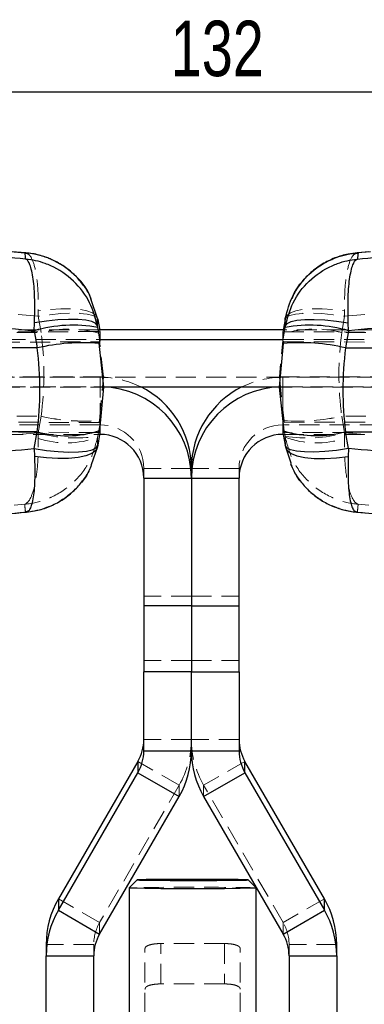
# Model space of a CAD drawing. Header units: millimetres. Extents: x 21 to 401, y 14 to 292.
# Tile 45 of 52: x 324 to 345, y 230 to 292. Entities that reach past the tile are written whole.
import ezdxf

# ---------------------------------------------------------------- set-up
doc = ezdxf.new("R2010")
doc.units = ezdxf.units.MM
doc.linetypes.add('HIDDEN', pattern=[1.905, 1.27, -0.635])
doc.layers.add('FORMATO', color=179, linetype='Continuous')
doc.styles.add('SLDTEXTSTYLE0', font='TXT', dxfattribs={"width": 0.75})
doc.dimstyles.new('SLDDIMSTYLE1', dxfattribs={"dimtxt": 3.5, "dimasz": 3.302, "dimexe": 0, "dimexo": 0.0625, "dimgap": 0.875, "dimtad": 1, "dimdec": 0, "dimrnd": 1e-09, "dimzin": 12, "dimdsep": 46, "dimtxsty": 'SLDTEXTSTYLE0', "dimsah": 1, "dimcen": 0.09, "dimadec": 0, "dimazin": 3, "dimtfac": 1, "dimtdec": 0, "dimtofl": 0, "dimtmove": 0, "dimatfit": 3, "dimfxl": 0, "dimfrac": 2, "dimtolj": 1, "dimtzin": 12, "dimarcsym": 0})

# ---------------------------------------------------------------- blocks, each defined once
blk = doc.blocks.new('_D_7')
at = {"layer": 'FORMATO'}
for p, q in [((268.376, 270.321), (268.376, 288.904)), ((400.67, 270.321), (400.67, 288.904)), ((400.67, 287.904), (268.376, 287.904))]:
    blk.add_line(p, q, dxfattribs=at)
for points in [[(268.376, 287.904), (271.678, 287.396), (271.678, 288.412)], [(400.67, 287.904), (397.368, 288.412), (397.368, 287.396)]]:
    blk.add_solid(points, dxfattribs=at)
at = {"layer": 'FORMATO', "insert": (333.223, 292.416), "char_height": 3.5, "attachment_point": 1, "style": 'SLDTEXTSTYLE0'}
blk.add_mtext('132', dxfattribs=at)

msp = doc.modelspace()

# ---------------------------------------------------------------- linework, layer by layer
at = {"color": 7, "linetype": 'Continuous', "lineweight": 25}
for p, q in [((324.073324, 277.781153), (323.233395, 277.85016)), ((323.356103, 277.834603), (324.019609, 277.779872)), ((345.811551, 277.851844), (344.972102, 277.782643)), ((345.689344, 277.834603), (345.025838, 277.779872)), ((328.61313, 273.649344), (328.216285, 274.81837)), ((324.620572, 272.871921), (324.640743, 273.373807)), ((328.618892, 273.077095), (328.601018, 273.179511)), ((328.61313, 273.649344), (328.625633, 273.579264)), ((328.625633, 273.579264), (328.745868, 272.904063)), ((340.419814, 273.579264), (340.299579, 272.904063)), ((340.432317, 273.649344), (340.419814, 273.579264)), ((340.426555, 273.077095), (340.444429, 273.179511)), ((344.424875, 272.871921), (344.404704, 273.373807)), ((324.620572, 272.871921), (324.810358, 271.78728)), ((340.304265, 272.930378), (328.741182, 272.930378)), ((344.424875, 272.871921), (344.235089, 271.78728)), ((328.686344, 272.079656), (328.978621, 269.307339)), ((328.713208, 272.324884), (340.332239, 272.324884)), ((340.066826, 269.307339), (340.315355, 272.063384)), ((324.810358, 271.78728), (299.867387, 271.78728)), ((344.235089, 271.78728), (369.17806, 271.78728)), ((328.978621, 269.307339), (328.730092, 266.571151)), ((328.92941, 269.328842), (340.115796, 269.328842)), ((340.359103, 266.535165), (340.066826, 269.307339)), ((324.810358, 266.506651), (299.867387, 266.506651)), ((324.620572, 265.441487), (324.810358, 266.506651)), ((328.741145, 266.332792), (328.618892, 265.646646)), ((328.713208, 266.332792), (328.772723, 266.332792)), ((340.272724, 266.332792), (340.332239, 266.332792)), ((340.304302, 266.332792), (340.426555, 265.646646)), ((344.235089, 266.506651), (369.17806, 266.506651)), ((344.424875, 265.441487), (344.235089, 266.506651)), ((324.620572, 265.441487), (324.640743, 264.951253)), ((328.601018, 265.546599), (328.217467, 264.418038)), ((328.618892, 265.646646), (328.601018, 265.546599)), ((340.426555, 265.646646), (340.444429, 265.546599)), ((340.444429, 265.546599), (340.78864, 264.533797)), ((344.424875, 265.441487), (344.404704, 264.951253)), ((334.522723, 264.191905), (334.522723, 263.586411)), ((331.522723, 263.586411), (334.522723, 263.586411)), ((331.522723, 263.586411), (331.522723, 255.527044)), ((334.522723, 263.586411), (334.522723, 255.527044)), ((334.522723, 263.586411), (337.522724, 263.586411)), ((337.522724, 255.527044), (337.522724, 263.586411)), ((334.522723, 255.527044), (331.522723, 255.527044)), ((331.522723, 255.527044), (331.522723, 251.370752)), ((334.522723, 255.527044), (334.522723, 251.370752)), ((334.522723, 255.527044), (337.522724, 255.527044)), ((337.522724, 251.370752), (337.522724, 255.527044)), ((334.522723, 251.370752), (331.522723, 251.370752)), ((331.522723, 246.37931), (331.522723, 251.370752)), ((334.522723, 246.37931), (334.522723, 251.370752)), ((334.522723, 251.370752), (337.522724, 251.370752)), ((337.522724, 251.370752), (337.522724, 246.37931)), ((331.522723, 246.37931), (334.522723, 246.37931)), ((334.522723, 246.37931), (337.522724, 246.37931)), ((331.154293, 245.724501), (326.143078, 237.056257)), ((331.154293, 245.724501), (331.154293, 245.006123)), ((337.891154, 245.006123), (337.891154, 245.724501)), ((342.902369, 237.056257), (337.891154, 245.724501)), ((326.143078, 236.33788), (331.154293, 245.006123)), ((331.154293, 245.006123), (333.75237, 243.508102)), ((335.293077, 243.508102), (337.891154, 245.006123)), ((337.891154, 245.006123), (342.902369, 236.33788)), ((328.741154, 234.839858), (333.75237, 243.508102)), ((335.293077, 243.508102), (340.304293, 234.839858)), ((330.597724, 237.751568), (330.597724, 214.252436)), ((331.097853, 238.251807), (330.597871, 237.751866)), ((338.597576, 237.751866), (338.097594, 238.251807)), ((338.597724, 214.252436), (338.597724, 237.751568)), ((326.143078, 237.056257), (326.143078, 236.33788)), ((342.902369, 236.33788), (342.902369, 237.056257)), ((326.143078, 236.33788), (328.741154, 234.839858)), ((340.304293, 234.839858), (342.902369, 236.33788)), ((325.372723, 234.185042), (325.372723, 233.466664)), ((343.672724, 233.466664), (343.672724, 234.185042)), ((325.372723, 233.466664), (328.372724, 233.466664)), ((325.372723, 216.436842), (325.372723, 233.466664)), ((328.372724, 216.436842), (328.372724, 233.466664)), ((340.672723, 233.466664), (343.672724, 233.466664)), ((340.672723, 233.466664), (340.672723, 216.436842)), ((343.672724, 233.466664), (343.672724, 216.436842))]:
    msp.add_line(p, q, dxfattribs=at)
at = {"color": 7, "linetype": 'HIDDEN', "lineweight": 18}
for p, q in [((324.87302, 273.783171), (291.383426, 276.547963)), ((344.172427, 273.783171), (377.662021, 276.547963)), ((324.879846, 274.12788), (324.87302, 273.783171)), ((325.056065, 272.75526), (324.87302, 273.783171)), ((343.989382, 272.75526), (344.172427, 273.783171)), ((344.165601, 274.12788), (344.172427, 273.783171)), ((328.666976, 272.818545), (283.816087, 272.613088)), ((328.741182, 272.930378), (290.422722, 272.930378)), ((291.141193, 272.860015), (325.05649, 272.752875)), ((328.688982, 272.715697), (328.68828, 272.71899)), ((328.976829, 269.955823), (328.688982, 272.715697)), ((328.745868, 272.904063), (328.769317, 272.772381)), ((328.769317, 272.772381), (328.769317, 272.217387)), ((340.313371, 272.681812), (340.068618, 269.955823)), ((340.299579, 272.904063), (340.27613, 272.772381)), ((340.27613, 272.772381), (340.27613, 272.217387)), ((378.622725, 272.930378), (340.304265, 272.930378)), ((340.314003, 272.685075), (340.313371, 272.681812)), ((340.337921, 272.808442), (385.659728, 272.601539)), ((377.904254, 272.860015), (343.988957, 272.752875)), ((274.829577, 271.947632), (328.666747, 272.17021)), ((290.422722, 272.324884), (328.713208, 272.324884)), ((328.769317, 272.217387), (328.745868, 272.351393)), ((340.27613, 272.217387), (340.299579, 272.351393)), ((340.332239, 272.324884), (378.622725, 272.324884)), ((340.338147, 272.180656), (394.301969, 271.956706)), ((328.976829, 269.955823), (283.816087, 269.945735)), ((328.772723, 269.934321), (290.269005, 269.934321)), ((378.622725, 269.934321), (290.422722, 269.934321)), ((328.732076, 267.210068), (328.976829, 269.955823)), ((328.772723, 269.934321), (328.772723, 269.328842)), ((328.772723, 269.934321), (328.772723, 266.938278)), ((340.068618, 269.955823), (385.22936, 269.945735)), ((340.068618, 269.955823), (340.356465, 267.195815)), ((340.272724, 269.328842), (340.272724, 269.934321)), ((378.776442, 269.934321), (340.272724, 269.934321)), ((340.272724, 266.938278), (340.272724, 269.934321)), ((274.829577, 269.319439), (328.978621, 269.307339)), ((290.269005, 269.328842), (328.772723, 269.328842)), ((290.422722, 269.328842), (328.92941, 269.328842)), ((328.896911, 269.327501), (328.772723, 269.328842)), ((328.772723, 267.0405), (328.772723, 269.328842)), ((394.21587, 269.319439), (340.066826, 269.307339)), ((340.115796, 269.328842), (378.622725, 269.328842)), ((340.272724, 269.328842), (340.152016, 269.327575)), ((340.272724, 269.328842), (378.776442, 269.328842)), ((340.272724, 269.328842), (340.272724, 267.35446)), ((291.141193, 267.585957), (325.05649, 267.478811)), ((377.904254, 267.585957), (343.988957, 267.478811)), ((328.707526, 267.082507), (283.385719, 267.270589)), ((328.772723, 266.938278), (290.269005, 266.938278)), ((325.056065, 267.476389), (324.87302, 266.430842)), ((328.625633, 266.225176), (328.769317, 267.045902)), ((328.731444, 267.206782), (328.732076, 267.210068)), ((328.772723, 266.938278), (328.772723, 266.332792)), ((340.272724, 266.332792), (340.272724, 266.938278)), ((378.776442, 266.938278), (340.272724, 266.938278)), ((340.27613, 267.045902), (340.27613, 266.490908)), ((340.419814, 266.225176), (340.27613, 267.045902)), ((340.356465, 267.195815), (340.357167, 267.192529)), ((340.378471, 267.09296), (385.22936, 267.27839)), ((343.989382, 267.476389), (344.172427, 266.430842)), ((328.7073, 266.454721), (274.743478, 266.701082)), ((290.269005, 266.332792), (328.713208, 266.332792)), ((324.87302, 266.430842), (291.383426, 263.828987)), ((324.879846, 266.078452), (324.87302, 266.430842)), ((328.769317, 266.490908), (328.741145, 266.332792)), ((340.27613, 266.490908), (340.304302, 266.332792)), ((340.332239, 266.332792), (378.776442, 266.332792)), ((394.21587, 266.691247), (340.3787, 266.444625)), ((344.165601, 266.078452), (344.172427, 266.430842)), ((344.172427, 266.430842), (377.662021, 263.828987)), ((328.61313, 266.153628), (328.625633, 266.225176)), ((340.432317, 266.153628), (340.419814, 266.225176)), ((331.522723, 264.191905), (331.522723, 263.586411)), ((334.522723, 264.191905), (331.522723, 264.191905)), ((337.522724, 264.191905), (334.522723, 264.191905)), ((337.522724, 263.586411), (337.522724, 264.191905)), ((323.356103, 261.878664), (324.019609, 261.92973)), ((345.689344, 261.878664), (345.025838, 261.92973)), ((334.522723, 256.132537), (331.522723, 256.132537)), ((334.522723, 256.132537), (337.522724, 256.132537)), ((334.522723, 252.08913), (331.522723, 252.08913)), ((334.522723, 252.08913), (337.522724, 252.08913)), ((334.522723, 247.097688), (331.522723, 247.097688)), ((337.522724, 247.097688), (334.522723, 247.097688)), ((333.75237, 244.22648), (331.154293, 245.724501)), ((337.891154, 245.724501), (335.293077, 244.22648)), ((333.75237, 244.22648), (328.741154, 235.558228)), ((333.75237, 244.22648), (333.75237, 243.508102)), ((335.293077, 243.508102), (335.293077, 244.22648)), ((340.304293, 235.558228), (335.293077, 244.22648)), ((328.741154, 235.558228), (326.143078, 237.056257)), ((342.902369, 237.056257), (340.304293, 235.558228)), ((328.741154, 235.558228), (328.741154, 234.839858)), ((340.304293, 234.839858), (340.304293, 235.558228)), ((328.372724, 234.185042), (325.372723, 234.185042)), ((328.372724, 234.185042), (328.372724, 233.466664)), ((336.597723, 234.239833), (332.597724, 234.239833)), ((332.597724, 231.694834), (332.597724, 234.239833)), ((336.597723, 234.239833), (336.597723, 231.694834)), ((340.672723, 233.466664), (340.672723, 234.185042)), ((343.672724, 234.185042), (340.672723, 234.185042)), ((331.597724, 222.25065), (331.597724, 233.918266)), ((337.597723, 222.25065), (337.597723, 233.918266)), ((336.597723, 231.694834), (332.597724, 231.694834))]:
    msp.add_line(p, q, dxfattribs=at)
at = {"color": 8, "linetype": 'Continuous', "lineweight": 25}
for p, q in [((328.745868, 272.351393), (328.618892, 273.077095)), ((340.299579, 272.351393), (340.426555, 273.077095)), ((328.772723, 266.332792), (328.772723, 267.0405)), ((340.272724, 267.35446), (340.272724, 266.332792))]:
    msp.add_line(p, q, dxfattribs=at)
at = {"color": 7, "linetype": 'HIDDEN', "lineweight": 18, "flags": 128}
for points in [[(328.625633, 273.579264), (328.536434, 273.723358), (328.313654, 273.838485), (327.964905, 273.920679), (327.502106, 273.967156), (326.94107, 273.976305), (326.300969, 273.947844), (325.603677, 273.882726), (324.87302, 273.783171)], [(328.61313, 273.649344), (328.517054, 273.840362), (328.290609, 274.001488), (327.941357, 274.127314), (327.480969, 274.213651), (326.924825, 274.25761), (326.291506, 274.257729), (325.602169, 274.214009), (324.879846, 274.12788)], [(340.419814, 273.579264), (340.509013, 273.723358), (340.731793, 273.838485), (341.080542, 273.920679), (341.543341, 273.967156), (342.104377, 273.976305), (342.744478, 273.947844), (343.44177, 273.882726), (344.172427, 273.783171)], [(340.432317, 273.649344), (340.528393, 273.840362), (340.754838, 274.001488), (341.10409, 274.127314), (341.564478, 274.213651), (342.120622, 274.25761), (342.753941, 274.257729), (343.443278, 274.214009), (344.165601, 274.12788)]]:
    msp.add_lwpolyline(points, dxfattribs=at)
at = {"color": 7, "linetype": 'Continuous', "lineweight": 25, "flags": 128}
for points in [[(328.601018, 273.179511), (328.494335, 273.328775), (328.2486, 273.447568), (327.872592, 273.531625), (327.379748, 273.577923), (326.787676, 273.584852), (326.117532, 273.552114), (325.393261, 273.480931), (324.640743, 273.373807)], [(340.444429, 273.179511), (340.551112, 273.328775), (340.796847, 273.447568), (341.172855, 273.531625), (341.665699, 273.577923), (342.257771, 273.584852), (342.927915, 273.552114), (343.652186, 273.480931), (344.404704, 273.373807)], [(324.620572, 265.441487), (325.386165, 265.328722), (326.123452, 265.253754), (326.805174, 265.21934), (327.406125, 265.226753), (327.904088, 265.275726), (328.280651, 265.364448), (328.521892, 265.489625), (328.618892, 265.646646)], [(328.601018, 265.546599), (328.494335, 265.321733), (328.2486, 265.13006), (327.872592, 264.978426), (327.379748, 264.872255), (326.787676, 264.815332), (326.117532, 264.8097), (325.393261, 264.855551), (324.640743, 264.951253)], [(344.424875, 265.441487), (343.659282, 265.328722), (342.921995, 265.253754), (342.240273, 265.21934), (341.639322, 265.226753), (341.141359, 265.275726), (340.764796, 265.364448), (340.523555, 265.489625), (340.426555, 265.646646)], [(340.444429, 265.546599), (340.551112, 265.321733), (340.796847, 265.13006), (341.172855, 264.978426), (341.665699, 264.872255), (342.257771, 264.815332), (342.927915, 264.8097), (343.652186, 264.855551), (344.404704, 264.951253)], [(336.347724, 238.277586), (335.655215, 238.280209), (334.913259, 238.28149), (334.15655, 238.281378), (333.420469, 238.279866), (332.739435, 238.277027), (332.145292, 238.272997), (331.665823, 238.267967), (331.323446, 238.262171), (331.134171, 238.255875), (331.106847, 238.249378), (331.242753, 238.242986), (331.535534, 238.236988), (331.971499, 238.231676), (332.530264, 238.227287), (333.1857, 238.224039), (333.907162, 238.222072), (334.660913, 238.221491), (335.41171, 238.22231), (336.124445, 238.224493), (336.765793, 238.227943), (337.305764, 238.232503), (337.71911, 238.237949), (337.986504, 238.244029), (338.095442, 238.250466), (338.04083, 238.256948), (337.825223, 238.263177), (337.458702, 238.268869), (336.958404, 238.273749), (336.347724, 238.277586)]]:
    msp.add_lwpolyline(points, dxfattribs=at)
at = {"color": 7, "linetype": 'Continuous', "lineweight": 25}
for centre, radius, start, end in [((327.05581, 264.476455), 8.741523, 79.69948178, 106.17563992), ((341.989637, 264.476455), 8.741523, 73.82436008, 100.30051822), ((327.729361, 258.928348), 13.18608, 85.83808619, 102.78951395), ((341.432381, 259.959857), 12.154962, 76.66869932, 95.27285341), ((328.77648, 263.582518), 5.746245, 0.03882264, 88.79908882), ((328.781112, 264.190317), 5.741612, 0.01584352, 63.50355686), ((340.265328, 264.189702), 5.742605, 116.5025765, 179.97802312), ((340.268657, 263.582825), 5.745934, 91.16316793, 179.96424133), ((326.663531, 273.022824), 6.774567, 254.12446072, 287.7609864), ((328.774533, 263.584601), 2.748191, 0.03773554, 90.03771784), ((340.270914, 263.584601), 2.748191, 89.96228216, 179.96226446), ((342.348932, 273.567255), 7.308195, 254.20039482, 284.95663696), ((328.779127, 247.097784), 2.743596, 329.96419043, 359.99799065), ((340.26632, 247.097784), 2.743596, 180.00200935, 210.03580957), ((328.779073, 246.379421), 2.743651, 329.96449369, 359.99768738), ((328.786083, 246.37952), 5.73664, 329.96426544, 359.997901), ((340.259364, 246.37952), 5.73664, 180.002099, 210.03573456), ((340.266374, 246.379421), 2.743651, 180.00231262, 210.03550631), ((334.597724, 420.223664), 182.515632, 268.74425547, 271.25574453), ((331.109375, 234.184835), 5.736652, 149.96428312, 179.99793173), ((337.936072, 234.184835), 5.736652, 0.00206827, 30.03571688), ((331.109375, 233.466457), 5.736652, 149.96428312, 179.99793173), ((337.936072, 233.466457), 5.736652, 0.00206827, 30.03571688), ((331.116373, 233.466562), 2.743649, 149.96449645, 179.99785836), ((337.929074, 233.466562), 2.743649, 0.00214164, 30.03550355)]:
    msp.add_arc(centre, radius, start, end, dxfattribs=at)
at = {"color": 7, "linetype": 'HIDDEN', "lineweight": 18}
for centre, radius, start, end in [((326.803126, 265.822459), 7.149542, 74.71177865, 104.1440071), ((326.801979, 265.821076), 7.148186, 74.69344674, 104.13375457), ((342.273751, 266.376847), 6.602701, 74.94338358, 107.27184916), ((342.272782, 266.37902), 6.603268, 74.93218143, 107.25577515), ((328.772939, 264.178371), 5.75595, 63.48380126, 90.00214578), ((340.272508, 264.178371), 5.75595, 89.99785422, 116.51619874), ((327.788268, 279.535929), 12.36517, 257.23459787, 274.37459), ((327.785726, 279.536697), 12.362903, 257.24631485, 274.39014433), ((328.774536, 264.190091), 2.748188, 0.0378264, 90.03778241), ((340.270911, 264.190091), 2.748188, 89.96221759, 179.9621736), ((341.136801, 280.63412), 13.460942, 266.67667944, 282.23277294), ((341.133823, 280.635083), 13.464971, 266.69335892, 282.24387181), ((327.216479, 274.851744), 8.740903, 254.4486119, 279.27735542), ((341.828968, 274.851744), 8.740903, 260.72264458, 285.5513881), ((326.638595, 271.47404), 5.674995, 251.94607382, 290.36112069), ((342.406852, 271.47404), 5.674995, 249.63887931, 288.05392618), ((328.786102, 247.097893), 5.736622, 329.96421667, 359.99794976), ((340.259345, 247.097893), 5.736622, 180.00205024, 210.03578333), ((334.563056, 41.178338), 196.613516, 89.40706047, 91.1555857), ((337.025337, 198.915378), 38.868299, 87.68172916, 90.63035791), ((331.116307, 234.18495), 2.743583, 149.96412454, 179.99807466), ((337.92914, 234.18495), 2.743583, 0.00192534, 30.03587546)]:
    msp.add_arc(centre, radius, start, end, dxfattribs=at)
for centre, major_axis, ratio, start_param, end_param in [((314.060686, 270.871319), (11.044499, -1.653854), 0.989161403, 0.321366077, 0.321585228), ((313.814979, 269.380505), (1.267438, 15.193826), 0.746612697, 4.649342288, 4.997969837), ((325.724737, 266.712456), (-4.418615, 24.92289), 0.160399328, 4.927259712, 4.931376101), ((324.649855, 272.748591), (4.119462, 0.023851), 0.051238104, 6.282888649, 6.506258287), ((344.395592, 272.748591), (4.119462, -0.023851), 0.051238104, 2.968467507, 3.141889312), ((342.898753, 264.342902), (7.61422, 43.147611), 0.092650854, 1.389690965, 1.392605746), ((355.230468, 269.380505), (-1.267438, 15.193826), 0.746612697, 1.28521547, 1.633843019), ((354.984761, 270.871319), (11.044499, 1.653854), 0.989161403, 2.820007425, 2.820226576), ((324.649855, 272.205652), (4.119463, 0.011766), 0.05132827, 6.162841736, 6.283038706), ((344.395592, 272.205652), (4.119463, -0.011766), 0.05132827, 3.141739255, 3.261936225), ((314.060686, 269.464903), (-2.159436, 11.045743), 0.99171057, 4.343218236, 4.343437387), ((326.146694, 275.607956), (7.613463, 43.462334), 0.09201308, 4.531094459, 4.53400924), ((324.649855, 267.058018), (4.119463, -0.012146), 0.051239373, 0.000151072, 0.173572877), ((343.32071, 273.197739), (-4.418891, 24.924815), 0.160374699, 1.785598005, 1.789714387), ((354.984761, 269.464903), (2.159436, 11.045743), 0.99171057, 1.93974792, 1.939967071), ((324.649855, 266.515078), (4.119462, -0.024231), 0.051326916, 6.163290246, 6.283487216), ((344.395592, 266.515078), (4.119462, 0.024231), 0.051326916, 3.141290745, 3.261487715)]:
    msp.add_ellipse(centre, major_axis=major_axis, ratio=ratio, start_param=start_param, end_param=end_param, dxfattribs=at)
at = {"color": 7, "linetype": 'Continuous', "lineweight": 25}
for centre, major_axis, ratio, start_param, end_param in [((324.649855, 272.205652), (4.119463, 0.011766), 0.05132827, 6.059418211, 6.162841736), ((325.668755, 266.38251), (-4.156665, 23.439215), 0.170537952, 4.92756021, 4.931543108), ((344.395592, 272.205652), (4.119463, -0.011766), 0.05132827, 3.261936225, 3.315477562), ((343.034732, 264.428167), (6.84743, 39.108098), 0.102259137, 1.389177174, 1.392235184), ((313.814979, 269.91633), (-1.229209, 15.198524), 0.730145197, 4.427537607, 4.776603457), ((355.230468, 269.91633), (1.229209, 15.198524), 0.730145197, 1.50658185, 1.8556477), ((326.010715, 274.152905), (6.848272, 38.824878), 0.102967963, 4.530980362, 4.534038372), ((324.649855, 266.515078), (4.119462, -0.024231), 0.051326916, 6.109748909, 6.163290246), ((344.395592, 266.515078), (4.119462, 0.024231), 0.051326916, 3.261487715, 3.36491124), ((343.376692, 272.233656), (-4.156371, 23.43741), 0.170564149, 1.786041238, 1.790024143)]:
    msp.add_ellipse(centre, major_axis=major_axis, ratio=ratio, start_param=start_param, end_param=end_param, dxfattribs=at)
for points, knots in [([(324.070866, 277.391458), (322.299238, 277.555688), (314.382404, 278.289578), (306.462442, 278.995242), (300.314809, 279.542992)], [0, 0, 0, 0, 0.2237799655, 1, 1, 1, 1]), ([(344.97458, 277.391458), (346.746209, 277.555688), (354.663043, 278.289578), (362.583005, 278.995242), (368.730638, 279.542992)], [0, 0, 0, 0, 0.2237799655, 1, 1, 1, 1]), ([(324.019609, 277.779872), (324.027357, 277.714041), (324.042783, 277.582966), (324.061533, 277.455104), (324.070866, 277.391458)], [0, 0, 0, 0, 0.502232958, 1, 1, 1, 1]), ([(328.230874, 274.834031), (328.175745, 274.963744), (328.01485, 275.342306), (327.620731, 275.90318), (327.072266, 276.499701), (326.427131, 276.997714), (325.707468, 277.389649), (324.924878, 277.657581), (324.368738, 277.762255), (324.081506, 277.779641), (324.07204, 277.780214)], [0, 0, 0, 0, 0.078283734, 0.228468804, 0.379262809, 0.530400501, 0.683167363, 0.837732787, 0.994652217, 1, 1, 1, 1]), ([(340.432317, 273.649344), (340.566106, 274.14372), (340.846993, 275.181655), (341.880339, 276.504002), (342.922877, 277.197856), (343.982228, 277.622486), (344.552879, 277.745887), (345.021032, 277.779526), (345.025838, 277.779872)], [0, 0, 0, 0, 0.228018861, 0.478722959, 0.739019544, 0.78674252, 0.997810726, 1, 1, 1, 1]), ([(344.972866, 277.767548), (344.780502, 277.75054), (344.297511, 277.707837), (343.547781, 277.476105), (342.752489, 277.088312), (342.056065, 276.576334), (341.480815, 275.973075), (341.073356, 275.412371), (340.901152, 275.028116), (340.838641, 274.888629)], [0, 0, 0, 0, 0.10998891, 0.276161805, 0.443387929, 0.611785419, 0.76334169, 0.914091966, 1, 1, 1, 1]), ([(345.025838, 277.779872), (345.01809, 277.714041), (345.002664, 277.582966), (344.983914, 277.455104), (344.97458, 277.391458)], [0, 0, 0, 0, 0.502232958, 1, 1, 1, 1]), ([(324.640743, 273.373807), (324.651792, 273.863758), (324.675126, 274.898494), (324.572807, 276.199036), (324.418955, 276.87772), (324.247731, 277.260108), (324.15124, 277.364994), (324.071764, 277.391162), (324.070866, 277.391458)], [0, 0, 0, 0, 0.229699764, 0.485105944, 0.748482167, 0.804772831, 0.997794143, 1, 1, 1, 1]), ([(328.601018, 273.179511), (328.467421, 273.676603), (328.185265, 274.726457), (327.14605, 276.073031), (326.081523, 276.796377), (325.04207, 277.221345), (324.499349, 277.347643), (324.075653, 277.390968), (324.070866, 277.391458)], [0, 0, 0, 0, 0.229686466, 0.4850958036, 0.7484203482, 0.8047697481, 0.9977946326, 1, 1, 1, 1]), ([(340.444429, 273.179511), (340.578026, 273.676603), (340.860182, 274.726457), (341.899397, 276.073031), (342.963924, 276.796377), (344.003377, 277.221345), (344.546098, 277.347643), (344.969794, 277.390968), (344.97458, 277.391458)], [0, 0, 0, 0, 0.229686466, 0.4850958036, 0.7484203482, 0.8047697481, 0.9977946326, 1, 1, 1, 1]), ([(344.404704, 273.373807), (344.393655, 273.863758), (344.370321, 274.898494), (344.47264, 276.199036), (344.626492, 276.87772), (344.797716, 277.260108), (344.894207, 277.364994), (344.973683, 277.391162), (344.97458, 277.391458)], [0, 0, 0, 0, 0.229699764, 0.485105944, 0.748482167, 0.804772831, 0.997794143, 1, 1, 1, 1]), ([(299.867387, 275.112266), (306.010739, 274.565462), (314.262936, 273.830955), (322.51242, 273.067119), (324.620572, 272.871921)], [0, 0, 0, 0, 0.744450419, 1, 1, 1, 1]), ([(369.17806, 275.112266), (363.034708, 274.565462), (354.782511, 273.830955), (346.533027, 273.067119), (344.424875, 272.871921)], [0, 0, 0, 0, 0.744450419, 1, 1, 1, 1]), ([(328.601018, 273.179511), (328.603289, 273.256535), (328.607823, 273.410328), (328.611363, 273.569761), (328.61313, 273.649344)], [0, 0, 0, 0, 0.50083111, 1, 1, 1, 1]), ([(340.444429, 273.179511), (340.442158, 273.256535), (340.437624, 273.410328), (340.434084, 273.569761), (340.432317, 273.649344)], [0, 0, 0, 0, 0.50083111, 1, 1, 1, 1]), ([(299.867387, 263.241375), (306.010739, 263.77836), (314.262935, 264.499677), (322.51242, 265.249794), (324.620572, 265.441487)], [0, 0, 0, 0, 0.744450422, 1, 1, 1, 1]), ([(369.17806, 263.241375), (363.034708, 263.77836), (354.782512, 264.499677), (346.533027, 265.249794), (344.424875, 265.441487)], [0, 0, 0, 0, 0.744450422, 1, 1, 1, 1]), ([(340.760508, 264.51035), (340.831866, 264.338449), (341.006607, 263.917502), (341.418721, 263.317624), (341.96327, 262.722479), (342.602649, 262.224171), (343.31619, 261.831531), (344.092784, 261.562696), (344.63847, 261.454259), (344.918465, 261.436986), (344.921976, 261.43677)], [0, 0, 0, 0, 0.101567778, 0.248717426, 0.39616563, 0.543957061, 0.69364861, 0.844276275, 0.998047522, 1, 1, 1, 1]), ([(324.123641, 261.451574), (324.293729, 261.466237), (324.754759, 261.505981), (325.48517, 261.730944), (326.283282, 262.116754), (326.980492, 262.628487), (327.555916, 263.229629), (327.978494, 263.815801), (328.162084, 264.228682), (328.236886, 264.396908)], [0, 0, 0, 0, 0.096835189, 0.262476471, 0.429757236, 0.597252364, 0.747538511, 0.897136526, 1, 1, 1, 1]), ([(300.307817, 259.323189), (302.459135, 259.511109), (310.187411, 260.186183), (318.128157, 260.873273), (323.913159, 261.417898), (324.124775, 261.43782)], [0, 0, 0, 0, 0.270945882, 0.97333108, 1, 1, 1, 1]), ([(344.920962, 261.443401), (347.679144, 261.190951), (355.616168, 260.464494), (363.556675, 259.775099), (368.73779, 259.325275)], [0, 0, 0, 0, 0.347508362, 1, 1, 1, 1])]:
    msp.add_open_spline(points, degree=3, knots=knots, dxfattribs=at)
at = {"color": 8, "linetype": 'Continuous', "lineweight": 25}
for points, knots in [([(324.019609, 277.779872), (324.020753, 277.780012), (324.03888, 277.782235), (324.055476, 277.768598), (324.071026, 277.755821)], [0, 0, 0, 0, 0.0630836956, 1, 1, 1, 1]), ([(328.216285, 274.81837), (328.187202, 274.910198), (327.989196, 275.535399), (327.142975, 276.493671), (326.123427, 277.198257), (325.062771, 277.622277), (324.49257, 277.745888), (324.024415, 277.779526), (324.019609, 277.779872)], [0, 0, 0, 0, 0.052950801, 0.360508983, 0.679835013, 0.738380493, 0.997314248, 1, 1, 1, 1]), ([(345.025838, 277.779872), (345.024694, 277.780012), (345.006435, 277.782249), (344.989717, 277.768508), (344.974047, 277.755627)], [0, 0, 0, 0, 0.062625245, 1, 1, 1, 1]), ([(324.640743, 264.951253), (324.651779, 264.480189), (324.675088, 263.48534), (324.572983, 262.302849), (324.418501, 261.746687), (324.262593, 261.488427), (324.181411, 261.47413), (324.122377, 261.463733)], [0, 0, 0, 0, 0.2405717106, 0.5080671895, 0.7839090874, 0.8428638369, 1, 1, 1, 1]), ([(344.404704, 264.951253), (344.393668, 264.480189), (344.370359, 263.485341), (344.472463, 262.302844), (344.626948, 261.746699), (344.782772, 261.488546), (344.863858, 261.474255), (344.922795, 261.463867)], [0, 0, 0, 0, 0.240632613, 0.50819581, 0.784107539, 0.843077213, 1, 1, 1, 1])]:
    msp.add_open_spline(points, degree=3, knots=knots, dxfattribs=at)
at = {"color": 7, "linetype": 'HIDDEN', "lineweight": 18}
for points, knots in [([(324.071026, 277.755821), (324.162006, 277.735253), (324.277298, 277.709188), (324.492666, 277.403252), (324.703132, 276.820923), (324.872616, 275.607636), (324.877513, 274.605302), (324.879846, 274.12788)], [0, 0, 0, 0, 0.1849684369, 0.2343954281, 0.504061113, 0.7637794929, 1, 1, 1, 1]), ([(344.974047, 277.755627), (344.883197, 277.735083), (344.768035, 277.70904), (344.552782, 277.403241), (344.342315, 276.820927), (344.172831, 275.607635), (344.167934, 274.605301), (344.165601, 274.12788)], [0, 0, 0, 0, 0.184753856, 0.23419386, 0.503930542, 0.763717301, 1, 1, 1, 1]), ([(328.61313, 266.153628), (328.479342, 265.656159), (328.198456, 264.611729), (327.165106, 263.267984), (326.122568, 262.553191), (325.063222, 262.107533), (324.49257, 261.973002), (324.024415, 261.93017), (324.019609, 261.92973)], [0, 0, 0, 0, 0.2280189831, 0.4787224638, 0.7390194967, 0.7867426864, 0.9978107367, 1, 1, 1, 1]), ([(324.019609, 261.92973), (324.020751, 261.930098), (324.131953, 261.965913), (324.262507, 262.091437), (324.492967, 262.520439), (324.703013, 263.21844), (324.872643, 264.544794), (324.877522, 265.583639), (324.879846, 266.078452)], [0, 0, 0, 0, 0.00218939, 0.213256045, 0.260968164, 0.521274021, 0.771977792, 1, 1, 1, 1]), ([(328.601018, 265.546599), (328.603289, 265.649346), (328.607823, 265.854499), (328.611363, 266.054029), (328.61313, 266.153628)], [0, 0, 0, 0, 0.500830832, 1, 1, 1, 1]), ([(340.444429, 265.546599), (340.442158, 265.649346), (340.437624, 265.854499), (340.434084, 266.054029), (340.432317, 266.153628)], [0, 0, 0, 0, 0.500830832, 1, 1, 1, 1]), ([(340.432317, 266.153628), (340.566105, 265.656159), (340.846991, 264.611729), (341.880341, 263.267984), (342.922879, 262.553191), (343.982225, 262.107533), (344.552877, 261.973002), (345.021032, 261.93017), (345.025838, 261.92973)], [0, 0, 0, 0, 0.2280189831, 0.4787224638, 0.7390194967, 0.7867426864, 0.9978107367, 1, 1, 1, 1]), ([(345.025838, 261.92973), (345.024696, 261.930098), (344.913494, 261.965913), (344.78294, 262.091437), (344.55248, 262.520439), (344.342434, 263.21844), (344.172804, 264.544794), (344.167925, 265.583639), (344.165601, 266.078452)], [0, 0, 0, 0, 0.00218939, 0.213256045, 0.260968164, 0.521274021, 0.771977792, 1, 1, 1, 1]), ([(328.217467, 264.418038), (328.184724, 264.313999), (327.98256, 263.671638), (327.12511, 262.701098), (326.082495, 261.991519), (325.04164, 261.59001), (324.499346, 261.475058), (324.075653, 261.440748), (324.070866, 261.440361)], [0, 0, 0, 0, 0.060220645, 0.371818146, 0.693073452, 0.761819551, 0.997309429, 1, 1, 1, 1]), ([(340.78864, 264.533797), (340.832764, 264.390354), (341.042964, 263.707011), (341.916984, 262.699515), (342.963108, 261.991592), (344.003739, 261.589978), (344.546101, 261.475059), (344.969794, 261.440748), (344.97458, 261.440361)], [0, 0, 0, 0, 0.080959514, 0.385680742, 0.699846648, 0.767075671, 0.997368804, 1, 1, 1, 1]), ([(324.019609, 261.92973), (324.027357, 261.848606), (324.042783, 261.68708), (324.061533, 261.522355), (324.070866, 261.440361)], [0, 0, 0, 0, 0.502233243, 1, 1, 1, 1]), ([(345.025838, 261.92973), (345.01809, 261.848606), (345.002664, 261.68708), (344.983914, 261.522355), (344.97458, 261.440361)], [0, 0, 0, 0, 0.502233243, 1, 1, 1, 1]), ([(324.070866, 261.440361), (322.299238, 261.280442), (314.382405, 260.565816), (306.462443, 259.87602), (300.314809, 259.340586)], [0, 0, 0, 0, 0.223779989, 1, 1, 1, 1]), ([(324.122377, 261.463733), (324.106687, 261.450156), (324.090192, 261.435882), (324.071766, 261.440152), (324.070866, 261.440361)], [0, 0, 0, 0, 0.95119279, 1, 1, 1, 1]), ([(344.922795, 261.463867), (344.938573, 261.450212), (344.955157, 261.435861), (344.973681, 261.440152), (344.97458, 261.440361)], [0, 0, 0, 0, 0.951452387, 1, 1, 1, 1]), ([(344.97458, 261.440361), (346.746209, 261.280442), (354.663042, 260.565816), (362.583004, 259.87602), (368.730638, 259.340586)], [0, 0, 0, 0, 0.223779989, 1, 1, 1, 1]), ([(332.597724, 234.239833), (332.485308, 234.23678), (332.260474, 234.230674), (331.960852, 234.181436), (331.734871, 234.10399), (331.61488, 234.01149), (331.60262, 233.944874), (331.597724, 233.918266)], [0, 0, 0, 0, 0.214507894, 0.429018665, 0.643450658, 0.85758899, 1, 1, 1, 1]), ([(337.597723, 233.918266), (337.586762, 233.958143), (337.564839, 234.037901), (337.393165, 234.133484), (337.14017, 234.201026), (336.858856, 234.234999), (336.672328, 234.238452), (336.597723, 234.239833)], [0, 0, 0, 0, 0.214456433, 0.428933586, 0.642969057, 0.8572006, 1, 1, 1, 1]), ([(331.597724, 231.359946), (331.608619, 231.402415), (331.630411, 231.487362), (331.801556, 231.586702), (332.054014, 231.655673), (332.335428, 231.689945), (332.522485, 231.693432), (332.597724, 231.694834)], [0, 0, 0, 0, 0.214283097, 0.428607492, 0.642175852, 0.856075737, 1, 1, 1, 1]), ([(336.597723, 231.694834), (336.710134, 231.691787), (336.934955, 231.685692), (337.234546, 231.636106), (337.460396, 231.556604), (337.580507, 231.459728), (337.592793, 231.38852), (337.597723, 231.359946)], [0, 0, 0, 0, 0.214375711, 0.42875429, 0.643002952, 0.856744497, 1, 1, 1, 1])]:
    msp.add_open_spline(points, degree=3, knots=knots, dxfattribs=at)

# ---------------------------------------------------------------- dimensions: what is measured, and where the dimension line sits
at = {"layer": 'FORMATO'}
dim = msp.add_linear_dim(base=(268.375672, 287.903864), p1=(400.66978, 269.320879), p2=(268.375672, 269.320879), angle=0, dimstyle='SLDDIMSTYLE1', dxfattribs=at)
dim.commit()
dim.dimension.update_dxf_attribs({"geometry": '_D_7', "text_midpoint": (337.101779, 287.903864), "dimtype": 160})

doc.saveas('drawing.dxf')
